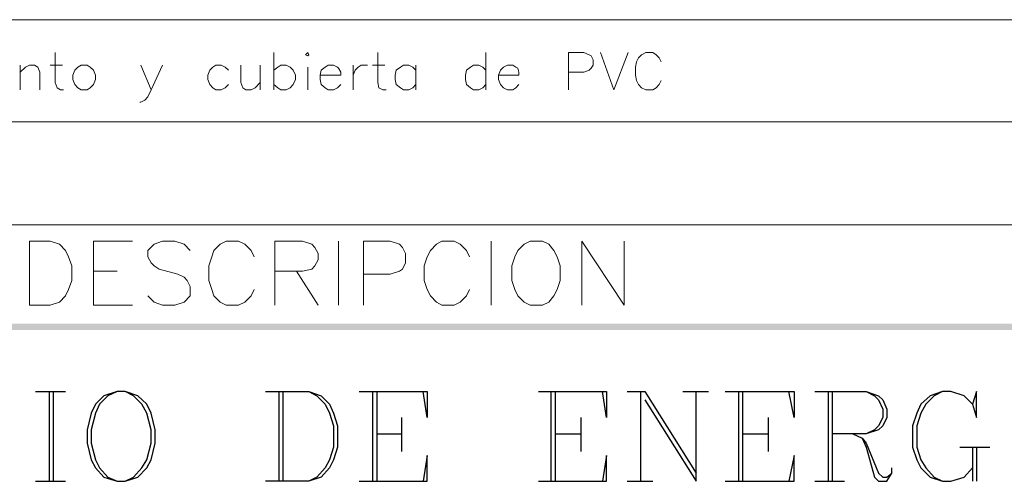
# Model space of a CAD drawing. Header units: millimetres. Extents: x 7 to 203, y 3 to 294.
# Tile 7 of 15: x 82 to 123, y 28 to 47. Entities that reach past the tile are written whole.
import ezdxf

# ---------------------------------------------------------------- set-up
doc = ezdxf.new("R2010")
doc.units = ezdxf.units.MM
doc.layers.add('DGE_CONTORNOS', color=7, linetype='Continuous', lineweight=0)
doc.layers.add('DGE_RELLENO', color=7, linetype='Continuous', lineweight=0)

msp = doc.modelspace()

# ---------------------------------------------------------------- hatches: boundary and pattern name
at = {"layer": 'DGE_RELLENO', "true_color": 0x000000}
for points in [[(6.6887, 34.5723), (6.5617, 34.8263), (203.1577, 34.5723)], [(6.5617, 34.8263), (203.1577, 34.5723), (203.2847, 34.8263)]]:
    msp.add_hatch(color=7, dxfattribs=at).paths.add_polyline_path(points, flags=0)

# ---------------------------------------------------------------- linework, layer by layer
at = {"layer": 'DGE_CONTORNOS', "lineweight": 5}
for points in [[(6.5617, 47.3147), (203.2847, 47.3147)], [(6.5617, 43.1237), (203.2847, 43.1237)], [(6.5617, 38.8903), (203.2847, 38.8903)]]:
    msp.add_lwpolyline(points, dxfattribs=at)
at = {"layer": 'DGE_CONTORNOS', "lineweight": 13}
for points in [[(83.947, 45.96), (83.947, 44.7324), (84.0317, 44.5207), (84.1587, 44.436), (84.2857, 44.436)], [(92.9217, 45.96), (92.9217, 44.436)], [(94.234, 45.8754), (94.3187, 45.96), (94.361, 45.8754), (94.3187, 45.833), (94.234, 45.8754)], [(97.1973, 45.96), (97.1973, 44.7324), (97.2397, 44.5207), (97.409, 44.436), (97.536, 44.436)], [(101.6423, 45.96), (101.6423, 44.436)], [(105.029, 44.436), (105.029, 45.96), (105.664, 45.96), (105.8757, 45.8754), (105.9603, 45.833), (106.045, 45.6637), (106.045, 45.452), (105.9603, 45.325), (105.8757, 45.2404), (105.664, 45.1557), (105.029, 45.1557)], [(106.3413, 45.96), (106.8917, 44.436), (107.4843, 45.96)], [(108.839, 45.579), (108.7543, 45.7484), (108.6273, 45.8754), (108.5003, 45.96), (108.204, 45.96), (108.0347, 45.8754), (107.9077, 45.7484), (107.823, 45.579), (107.7807, 45.3674), (107.7807, 45.0287), (107.823, 44.817), (107.9077, 44.6477), (108.0347, 44.5207), (108.204, 44.436), (108.5003, 44.436), (108.6273, 44.5207), (108.7543, 44.6477), (108.839, 44.817)], [(82.5077, 45.452), (82.5077, 44.436)], [(82.5077, 45.1557), (82.7193, 45.3674), (82.8887, 45.452), (83.1003, 45.452), (83.2273, 45.3674), (83.312, 45.1557), (83.312, 44.436)], [(83.7353, 45.452), (84.2433, 45.452)], [(85.0053, 45.452), (84.8783, 45.3674), (84.7513, 45.2404), (84.6667, 45.0287), (84.6667, 44.8594), (84.7513, 44.6477), (84.8783, 44.5207), (85.0053, 44.436), (85.2593, 44.436), (85.3863, 44.5207), (85.5133, 44.6477), (85.598, 44.8594), (85.598, 45.0287), (85.5133, 45.2404), (85.3863, 45.3674), (85.2593, 45.452), (85.0053, 45.452)], [(87.4607, 45.452), (87.884, 44.436), (88.3497, 45.452)], [(91.059, 45.2404), (90.932, 45.3674), (90.7627, 45.452), (90.551, 45.452), (90.424, 45.3674), (90.297, 45.2404), (90.2123, 45.0287), (90.2123, 44.8594), (90.297, 44.6477), (90.424, 44.5207), (90.551, 44.436), (90.7627, 44.436), (90.932, 44.5207), (91.059, 44.6477)], [(91.567, 45.452), (91.567, 44.7324), (91.6517, 44.5207), (91.7787, 44.436), (91.9903, 44.436), (92.1597, 44.5207), (92.3713, 44.7324)], [(92.3713, 45.452), (92.3713, 44.436)], [(92.9217, 45.2404), (93.091, 45.3674), (93.218, 45.452), (93.4297, 45.452), (93.599, 45.3674), (93.726, 45.2404), (93.8107, 45.0287), (93.8107, 44.8594), (93.726, 44.6477), (93.599, 44.5207), (93.4297, 44.436), (93.218, 44.436), (93.091, 44.5207), (92.9217, 44.6477)], [(94.3187, 45.3674), (94.3187, 44.436)], [(94.8267, 45.0287), (95.6733, 45.0287), (95.6733, 45.1557), (95.5887, 45.325), (95.5463, 45.3674), (95.377, 45.452), (95.1653, 45.452), (95.0383, 45.3674), (94.869, 45.2404), (94.8267, 45.0287), (94.8267, 44.8594), (94.869, 44.6477), (95.0383, 44.5207), (95.1653, 44.436), (95.377, 44.436), (95.5463, 44.5207), (95.6733, 44.6477)], [(96.1813, 45.452), (96.1813, 44.436)], [(96.1813, 45.0287), (96.266, 45.2404), (96.393, 45.3674), (96.52, 45.452), (96.774, 45.452)], [(96.9857, 45.452), (97.4937, 45.452)], [(98.7637, 45.2404), (98.6367, 45.3674), (98.4673, 45.452), (98.2557, 45.452), (98.1287, 45.3674), (97.9593, 45.2404), (97.917, 45.0287), (97.917, 44.8594), (97.9593, 44.6477), (98.1287, 44.5207), (98.2557, 44.436), (98.4673, 44.436), (98.6367, 44.5207), (98.7637, 44.6477)], [(98.7637, 45.452), (98.7637, 44.436)], [(101.6423, 45.2404), (101.5153, 45.3674), (101.346, 45.452), (101.1343, 45.452), (101.0073, 45.3674), (100.838, 45.2404), (100.7957, 45.0287), (100.7957, 44.8594), (100.838, 44.6477), (101.0073, 44.5207), (101.1343, 44.436), (101.346, 44.436), (101.5153, 44.5207), (101.6423, 44.6477)], [(102.1503, 45.0287), (102.997, 45.0287), (102.997, 45.1557), (102.9547, 45.325), (102.87, 45.3674), (102.743, 45.452), (102.5313, 45.452), (102.362, 45.3674), (102.235, 45.2404), (102.1503, 45.0287), (102.1503, 44.8594), (102.235, 44.6477), (102.362, 44.5207), (102.5313, 44.436), (102.743, 44.436), (102.87, 44.5207), (102.997, 44.6477)], [(87.884, 44.436), (87.757, 44.1397), (87.63, 44.0127), (87.4607, 43.928), (87.4183, 43.928)], [(82.8887, 35.5883), (82.8887, 38.213), (83.7353, 38.213), (84.1163, 38.0859), (84.3703, 37.832), (84.4973, 37.5779), (84.6243, 37.197), (84.6243, 36.6043), (84.4973, 36.2233), (84.3703, 35.9693), (84.1163, 35.7153), (83.7353, 35.5883), (82.8887, 35.5883)], [(85.5133, 35.5883), (85.5133, 38.213), (87.122, 38.213)], [(89.4927, 37.832), (89.2387, 38.0859), (88.8577, 38.213), (88.3497, 38.213), (88.011, 38.0859), (87.757, 37.832), (87.757, 37.5779), (87.884, 37.3239), (88.011, 37.197), (88.2227, 37.0699), (88.9847, 36.8583), (89.2387, 36.7313), (89.3657, 36.6043), (89.4927, 36.3503), (89.4927, 35.9693), (89.2387, 35.7153), (88.8577, 35.5883), (88.3497, 35.5883), (88.011, 35.7153), (87.757, 35.9693)], [(92.1173, 37.5779), (91.9903, 37.832), (91.7363, 38.0859), (91.4823, 38.213), (90.9743, 38.213), (90.7203, 38.0859), (90.4663, 37.832), (90.3817, 37.5779), (90.2547, 37.197), (90.2547, 36.6043), (90.3817, 36.2233), (90.4663, 35.9693), (90.7203, 35.7153), (90.9743, 35.5883), (91.4823, 35.5883), (91.7363, 35.7153), (91.9903, 35.9693), (92.1173, 36.2233)], [(92.964, 35.5883), (92.964, 38.213), (94.107, 38.213), (94.488, 38.0859), (94.615, 37.9589), (94.742, 37.7049), (94.742, 37.4509), (94.615, 37.197), (94.488, 37.0699), (94.107, 36.9853), (92.964, 36.9853)], [(95.5887, 38.213), (95.5887, 35.5883)], [(96.6047, 35.5883), (96.6047, 38.213), (97.7053, 38.213), (98.0863, 38.0859), (98.2133, 37.9589), (98.3403, 37.7049), (98.3403, 37.3239), (98.2133, 37.0699), (98.0863, 36.9853), (97.7053, 36.8583), (96.6047, 36.8583)], [(100.965, 37.5779), (100.838, 37.832), (100.584, 38.0859), (100.33, 38.213), (99.822, 38.213), (99.6103, 38.0859), (99.3563, 37.832), (99.2293, 37.5779), (99.1023, 37.197), (99.1023, 36.6043), (99.2293, 36.2233), (99.3563, 35.9693), (99.6103, 35.7153), (99.822, 35.5883), (100.33, 35.5883), (100.584, 35.7153), (100.838, 35.9693), (100.965, 36.2233)], [(101.854, 38.213), (101.854, 35.5883)], [(103.4627, 38.213), (103.2087, 38.0859), (102.9547, 37.832), (102.8277, 37.5779), (102.7007, 37.197), (102.7007, 36.6043), (102.8277, 36.2233), (102.9547, 35.9693), (103.2087, 35.7153), (103.4627, 35.5883), (103.9707, 35.5883), (104.2247, 35.7153), (104.4363, 35.9693), (104.5633, 36.2233), (104.6903, 36.6043), (104.6903, 37.197), (104.5633, 37.5779), (104.4363, 37.832), (104.2247, 38.0859), (103.9707, 38.213), (103.4627, 38.213)], [(105.5793, 35.5883), (105.5793, 38.213), (107.315, 35.5883), (107.315, 38.213)], [(85.5133, 36.9853), (86.487, 36.9853)], [(93.853, 36.9853), (94.742, 35.5883)], [(85.5133, 35.5883), (87.122, 35.5883)]]:
    msp.add_lwpolyline(points, dxfattribs=at)
at = {"layer": 'DGE_CONTORNOS', "lineweight": 25}
for points in [[(83.1427, 32.0323), (84.3703, 32.0323)], [(83.693, 32.0323), (83.693, 28.3493)], [(83.8623, 32.0323), (83.8623, 28.3493)], [(86.487, 32.0323), (85.9367, 31.863), (85.598, 31.5243), (85.4287, 31.1433), (85.2593, 30.4659), (85.2593, 29.9156), (85.4287, 29.2383), (85.598, 28.8996), (85.9367, 28.5186), (86.487, 28.3493), (86.8257, 28.3493), (87.3337, 28.5186), (87.7147, 28.8996), (87.884, 29.2383), (88.0533, 29.9156), (88.0533, 30.4659), (87.884, 31.1433), (87.7147, 31.5243), (87.3337, 31.863), (86.8257, 32.0323), (86.487, 32.0323), (86.106, 31.863), (85.7673, 31.5243), (85.598, 31.1433), (85.4287, 30.4659), (85.4287, 29.9156), (85.598, 29.2383), (85.7673, 28.8996), (86.106, 28.5186), (86.487, 28.3493)], [(86.8257, 28.3493), (87.1643, 28.5186), (87.503, 28.8996), (87.7147, 29.2383), (87.884, 29.9156), (87.884, 30.4659), (87.7147, 31.1433), (87.503, 31.5243), (87.1643, 31.863), (86.8257, 32.0323)], [(92.583, 32.0323), (94.361, 32.0323), (94.869, 31.863), (95.2077, 31.5243), (95.377, 31.1433), (95.5463, 30.6353), (95.5463, 29.7463), (95.377, 29.2383), (95.2077, 28.8996), (94.869, 28.5186), (94.361, 28.3493), (92.583, 28.3493)], [(93.1333, 32.0323), (93.1333, 28.3493)], [(93.3027, 32.0323), (93.3027, 28.3493)], [(94.361, 32.0323), (94.6997, 31.863), (95.0383, 31.5243), (95.2077, 31.1433), (95.377, 30.6353), (95.377, 29.7463), (95.2077, 29.2383), (95.0383, 28.8996), (94.6997, 28.5186), (94.361, 28.3493)], [(96.4353, 32.0323), (99.2293, 32.0323), (99.2293, 30.9739), (99.06, 32.0323)], [(96.9857, 32.0323), (96.9857, 28.3493)], [(97.155, 32.0323), (97.155, 28.3493)], [(103.8013, 32.0323), (106.5953, 32.0323), (106.5953, 30.9739), (106.426, 32.0323)], [(104.3093, 32.0323), (104.3093, 28.3493)], [(104.4787, 32.0323), (104.4787, 28.3493)], [(107.442, 32.0323), (108.1617, 32.0323)], [(107.9923, 32.0323), (107.9923, 28.3493)], [(108.1617, 32.0323), (110.2783, 28.688)], [(108.1617, 31.6936), (110.2783, 28.3493), (110.2783, 32.0323)], [(109.728, 32.0323), (110.7863, 32.0323)], [(111.4637, 32.0323), (114.3, 32.0323), (114.3, 30.9739), (114.0883, 32.0323)], [(112.014, 32.0323), (112.014, 28.3493)], [(112.1833, 32.0323), (112.1833, 28.3493)], [(115.1467, 32.0323), (117.2633, 32.0323), (117.7713, 31.863), (117.9407, 31.6936), (118.11, 31.3126), (118.11, 30.9739), (117.9407, 30.6353), (117.7713, 30.4659), (117.2633, 30.2966), (115.8663, 30.2966)], [(115.697, 32.0323), (115.697, 28.3493)], [(115.8663, 32.0323), (115.8663, 28.3493)], [(117.2633, 32.0323), (117.602, 31.863), (117.7713, 31.6936), (117.9407, 31.3126), (117.9407, 30.9739), (117.7713, 30.6353), (117.602, 30.4659), (117.2633, 30.2966)], [(121.6237, 31.5243), (121.793, 30.9739), (121.793, 32.0323), (121.6237, 31.5243), (121.285, 31.863), (120.7347, 32.0323), (120.396, 32.0323), (119.888, 31.863), (119.507, 31.5243), (119.3377, 31.1433), (119.1683, 30.6353), (119.1683, 29.7463), (119.3377, 29.2383), (119.507, 28.8996), (119.888, 28.5186), (120.396, 28.3493), (120.7347, 28.3493), (121.285, 28.5186), (121.6237, 28.8996)], [(120.396, 32.0323), (120.0573, 31.863), (119.7187, 31.5243), (119.507, 31.1433), (119.3377, 30.6353), (119.3377, 29.7463), (119.507, 29.2383), (119.7187, 28.8996), (120.0573, 28.5186), (120.396, 28.3493)], [(98.171, 30.9739), (98.171, 29.5769)], [(105.537, 30.9739), (105.537, 29.5769)], [(113.2417, 30.9739), (113.2417, 29.5769)], [(97.155, 30.2966), (98.171, 30.2966)], [(104.4787, 30.2966), (105.537, 30.2966)], [(112.1833, 30.2966), (113.2417, 30.2966)], [(116.713, 30.2966), (117.094, 30.1273), (117.2633, 29.9156), (117.7713, 28.688), (117.9407, 28.5186), (118.11, 28.5186), (118.3217, 28.688)], [(117.094, 30.1273), (117.2633, 29.7463), (117.602, 28.5186), (117.7713, 28.3493), (118.11, 28.3493), (118.3217, 28.688), (118.3217, 28.8996)], [(121.1157, 29.7463), (122.3433, 29.7463)], [(121.6237, 29.7463), (121.6237, 28.3493)], [(121.793, 29.7463), (121.793, 28.3493)], [(96.4353, 28.3493), (99.2293, 28.3493), (99.2293, 29.4076), (99.06, 28.3493)], [(103.8013, 28.3493), (106.5953, 28.3493), (106.5953, 29.4076), (106.426, 28.3493)], [(111.4637, 28.3493), (114.3, 28.3493), (114.3, 29.4076), (114.0883, 28.3493)], [(83.1427, 28.3493), (84.3703, 28.3493)], [(107.442, 28.3493), (108.5003, 28.3493)], [(115.1467, 28.3493), (116.3743, 28.3493)]]:
    msp.add_lwpolyline(points, dxfattribs=at)

doc.saveas('drawing.dxf')
